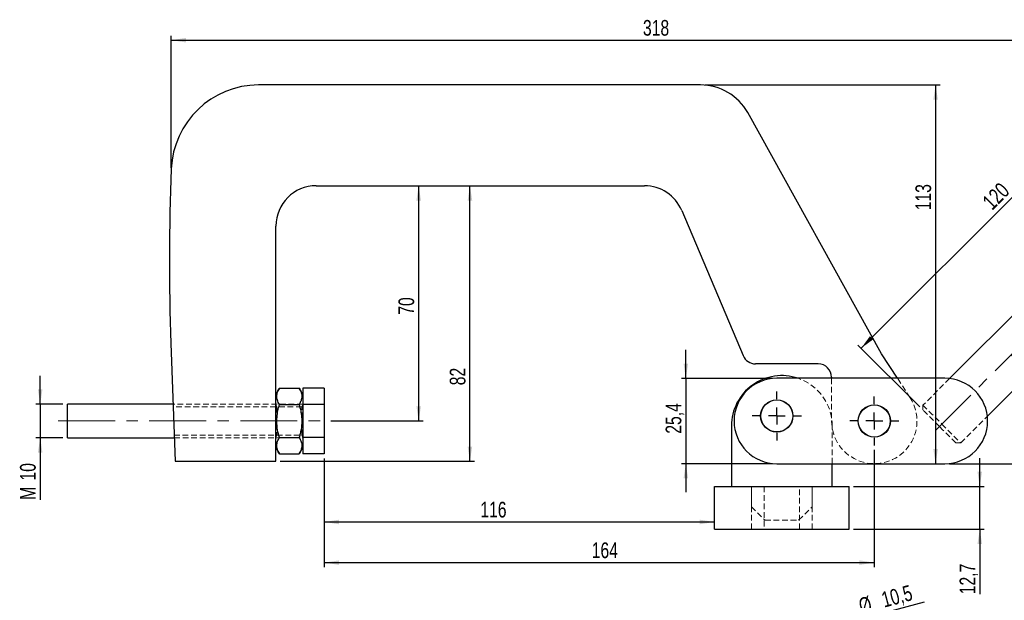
# Model space of a CAD drawing. Header units: millimetres. Extents: x 25 to 397, y 7 to 288.
# Tile 2 of 3: x 38 to 258, y 158 to 288. Entities that reach past the tile are written whole.
import ezdxf

# ---------------------------------------------------------------- set-up
doc = ezdxf.new("R2010")
doc.units = ezdxf.units.MM
doc.linetypes.add('CENTERX2', pattern=[20.32, 12.7, -2.54, 2.54, -2.54])
doc.linetypes.add('HIDDEN', pattern=[1.905, 1.27, -0.635])
doc.layers.add('FORMATO', color=179, linetype='Continuous')
doc.styles.add('SLDTEXTSTYLE0', font='TXT', dxfattribs={"width": 0.75})
doc.dimstyles.new('SLDDIMSTYLE0', dxfattribs={"dimtxt": 3.5, "dimasz": 3.302, "dimexe": 0, "dimexo": 0.0625, "dimgap": 0.875, "dimtad": 1, "dimdec": 0, "dimlfac": 1.333333, "dimrnd": 1e-09, "dimzin": 12, "dimdsep": 46, "dimtxsty": 'SLDTEXTSTYLE0', "dimsah": 1, "dimcen": 0.09, "dimadec": 0, "dimazin": 3, "dimtfac": 1, "dimtdec": 0, "dimtofl": 0, "dimtmove": 0, "dimatfit": 3, "dimfxl": 0, "dimfrac": 2, "dimtolj": 1, "dimtzin": 12, "dimarcsym": 0})
doc.dimstyles.new('SLDDIMSTYLE1', dxfattribs={"dimtxt": 3.5, "dimasz": 3.302, "dimexe": 0, "dimexo": 0.0625, "dimgap": 0.875, "dimtad": 1, "dimdec": 4, "dimlfac": 1.333333, "dimzin": 12, "dimdsep": 46, "dimtxsty": 'SLDTEXTSTYLE0', "dimsah": 1, "dimcen": 0.09, "dimazin": 3, "dimtfac": 1, "dimtofl": 0, "dimtmove": 0, "dimatfit": 3, "dimfxl": 0, "dimfrac": 2, "dimtolj": 1, "dimtzin": 12, "dimarcsym": 0})
doc.dimstyles.new('SLDDIMSTYLE2', dxfattribs={"dimtxt": 3.5, "dimasz": 3.302, "dimexe": 0, "dimexo": 0.0625, "dimgap": 0.875, "dimtad": 1, "dimdec": 3, "dimlfac": 1.333333, "dimrnd": 1e-09, "dimzin": 12, "dimdsep": 46, "dimtxsty": 'SLDTEXTSTYLE0', "dimsah": 1, "dimcen": 0.09, "dimadec": 0, "dimazin": 3, "dimtfac": 1, "dimtdec": 3, "dimtmove": 0, "dimatfit": 0, "dimfxl": 0, "dimfrac": 2, "dimtolj": 1, "dimtzin": 12, "dimarcsym": 0})
doc.dimstyles.new('SLDDIMSTYLE3', dxfattribs={"dimtxt": 3.5, "dimasz": 3.302, "dimexe": 0, "dimexo": 0.0625, "dimgap": 0.875, "dimtad": 1, "dimdec": 0, "dimlfac": 1.333333, "dimrnd": 1e-09, "dimzin": 12, "dimdsep": 46, "dimtxsty": 'SLDTEXTSTYLE0', "dimsah": 1, "dimcen": 0.09, "dimadec": 0, "dimazin": 3, "dimtfac": 1, "dimtofl": 0, "dimtmove": 0, "dimatfit": 3, "dimfxl": 0, "dimfrac": 2, "dimtolj": 1, "dimtzin": 12, "dimarcsym": 0})
doc.dimstyles.new('SLDDIMSTYLE4', dxfattribs={"dimtxt": 3.5, "dimasz": 3.302, "dimexe": 0, "dimexo": 0.0625, "dimgap": 0.875, "dimtad": 1, "dimdec": 3, "dimlfac": 1.333333, "dimrnd": 1e-09, "dimzin": 12, "dimdsep": 46, "dimtxsty": 'SLDTEXTSTYLE0', "dimsah": 1, "dimcen": 0.09, "dimadec": 0, "dimazin": 3, "dimtfac": 1, "dimtdec": 3, "dimtofl": 0, "dimtmove": 0, "dimatfit": 3, "dimfxl": 0, "dimfrac": 2, "dimtolj": 1, "dimtzin": 12, "dimarcsym": 0})
doc.dimstyles.new('SLDDIMSTYLE5', dxfattribs={"dimtxt": 3.5, "dimasz": 3.302, "dimexe": 0, "dimexo": 0.0625, "dimgap": 0.875, "dimtad": 1, "dimdec": 3, "dimlfac": 1.333333, "dimrnd": 1e-09, "dimzin": 12, "dimdsep": 46, "dimtxsty": 'SLDTEXTSTYLE0', "dimblk1": 'NONE', "dimsah": 1, "dimcen": 0, "dimadec": 0, "dimazin": 3, "dimtfac": 1, "dimtdec": 3, "dimtmove": 0, "dimatfit": 3, "dimldrblk": 'NONE', "dimfxl": 0, "dimfrac": 2, "dimtolj": 1, "dimtzin": 12, "dimarcsym": 0})

# ---------------------------------------------------------------- blocks, each defined once
blk = doc.blocks.new('_D')
at = {"layer": 'FORMATO'}
for p, q in [((71.75, 254.51), (71.75, 284.01)), ((310.44, 257.75), (310.44, 284.01)), ((71.75, 283.01), (310.44, 283.01))]:
    blk.add_line(p, q, dxfattribs=at)
for points in [[(71.75, 283.01), (75.05, 282.5), (75.05, 283.52)], [(310.44, 283.01), (307.14, 283.52), (307.14, 282.5)]]:
    blk.add_solid(points, dxfattribs=at)
at = {"layer": 'FORMATO', "insert": (176.98, 287.52), "char_height": 3.5, "attachment_point": 1, "style": 'SLDTEXTSTYLE0'}
blk.add_mtext('318', dxfattribs=at)
blk = doc.blocks.new('_D_1')
at = {"layer": 'FORMATO'}
blk.add_line((245.34, 188.48), (270.16, 188.48), dxfattribs=at)
blk.add_arc((234.82, 188.48), 34.34, 0, 45, dxfattribs=at)
for points in [[(259.1, 212.77), (260.95, 209.98), (261.7, 210.67)], [(269.16, 188.48), (269.51, 191.81), (268.5, 191.76)]]:
    blk.add_solid(points, dxfattribs=at)
at = {"layer": 'FORMATO', "insert": (270.4, 204.49), "char_height": 3.5, "attachment_point": 1, "rotation": 289.0535, "style": 'SLDTEXTSTYLE0'}
blk.add_mtext('45°', dxfattribs=at)
blk = doc.blocks.new('_D_3')
at = {"layer": 'FORMATO'}
for p, q in [((228.59, 191.56), (228.59, 165.4)), ((105.89, 189.65), (105.89, 165.4)), ((105.89, 166.4), (228.59, 166.4))]:
    blk.add_line(p, q, dxfattribs=at)
for points in [[(105.89, 166.4), (109.2, 165.89), (109.2, 166.9)], [(228.59, 166.4), (225.29, 166.9), (225.29, 165.89)]]:
    blk.add_solid(points, dxfattribs=at)
at = {"layer": 'FORMATO', "insert": (165.55, 170.91), "char_height": 3.5, "attachment_point": 1, "style": 'SLDTEXTSTYLE0'}
blk.add_mtext('164', dxfattribs=at)
blk = doc.blocks.new('_D_4')
at = {"layer": 'FORMATO'}
for p, q in [((105.89, 189.65), (105.89, 174.47)), ((105.89, 175.47), (192.97, 175.47))]:
    blk.add_line(p, q, dxfattribs=at)
for points in [[(105.89, 175.47), (109.2, 174.96), (109.2, 175.98)], [(192.97, 175.47), (189.67, 175.98), (189.67, 174.96)]]:
    blk.add_solid(points, dxfattribs=at)
at = {"layer": 'FORMATO', "insert": (140.7, 179.98), "char_height": 3.5, "attachment_point": 1, "style": 'SLDTEXTSTYLE0'}
blk.add_mtext('116', dxfattribs=at)
blk = doc.blocks.new('_D_5')
at = {"layer": 'FORMATO'}
for p, q in [((42.52, 201.76), (42.52, 208.11)), ((47.59, 201.76), (41.52, 201.76)), ((42.52, 201.76), (42.52, 194.26)), ((47.59, 194.26), (41.52, 194.26)), ((42.52, 194.26), (42.52, 180.42))]:
    blk.add_line(p, q, dxfattribs=at)
for points in [[(42.52, 201.76), (43.03, 205.06), (42.01, 205.06)], [(42.52, 194.26), (42.01, 190.96), (43.03, 190.96)]]:
    blk.add_solid(points, dxfattribs=at)
at = {"layer": 'FORMATO', "char_height": 3.5, "attachment_point": 1, "rotation": 90, "style": 'SLDTEXTSTYLE0'}
for s, insert in [('10', (38.01, 184.71)), ('M', (38.01, 180.42))]:
    blk.add_mtext(s, dxfattribs=dict(at, insert=insert))
blk = doc.blocks.new('_D_6')
at = {"layer": 'FORMATO'}
for p, q in [((304.08, 264.11), (321.13, 264.11)), ((320.13, 188.48), (320.13, 264.11)), ((245.34, 188.48), (321.13, 188.48))]:
    blk.add_line(p, q, dxfattribs=at)
for points in [[(320.13, 264.11), (319.62, 260.81), (320.64, 260.81)], [(320.13, 188.48), (320.64, 191.79), (319.62, 191.79)]]:
    blk.add_solid(points, dxfattribs=at)
at = {"layer": 'FORMATO', "insert": (315.62, 220.25), "char_height": 3.5, "attachment_point": 1, "rotation": 90, "style": 'SLDTEXTSTYLE0'}
blk.add_mtext('101', dxfattribs=at)
blk = doc.blocks.new('_D_7')
at = {"layer": 'FORMATO'}
for p, q in [((190.85, 273.01), (243.27, 273.01)), ((242.27, 273.01), (242.27, 188.48))]:
    blk.add_line(p, q, dxfattribs=at)
for points in [[(242.27, 273.01), (241.76, 269.71), (242.78, 269.71)], [(242.27, 188.48), (242.78, 191.79), (241.76, 191.79)]]:
    blk.add_solid(points, dxfattribs=at)
at = {"layer": 'FORMATO', "insert": (237.76, 245.03), "char_height": 3.5, "attachment_point": 1, "rotation": 90, "style": 'SLDTEXTSTYLE0'}
blk.add_mtext('113', dxfattribs=at)
blk = doc.blocks.new('_D_8')
at = {"layer": 'FORMATO'}
for p, q in [((186.55, 207.53), (186.55, 213.88)), ((205.84, 207.53), (185.55, 207.53)), ((186.55, 207.53), (186.55, 188.48)), ((205.84, 188.48), (185.55, 188.48)), ((186.55, 188.48), (186.55, 182.13))]:
    blk.add_line(p, q, dxfattribs=at)
for points in [[(186.55, 207.53), (187.06, 210.84), (186.04, 210.84)], [(186.55, 188.48), (186.04, 185.18), (187.06, 185.18)]]:
    blk.add_solid(points, dxfattribs=at)
at = {"layer": 'FORMATO', "insert": (182.04, 195.17), "char_height": 3.5, "attachment_point": 1, "rotation": 90, "style": 'SLDTEXTSTYLE0'}
blk.add_mtext('25,4', dxfattribs=at)
blk = doc.blocks.new('_D_9')
at = {"layer": 'FORMATO'}
for p, q in [((126.95, 198.01), (126.95, 250.51)), ((107.39, 198.01), (127.95, 198.01))]:
    blk.add_line(p, q, dxfattribs=at)
for points in [[(126.95, 250.51), (126.44, 247.21), (127.46, 247.21)], [(126.95, 198.01), (127.46, 201.31), (126.44, 201.31)]]:
    blk.add_solid(points, dxfattribs=at)
at = {"layer": 'FORMATO', "insert": (122.44, 221.72), "char_height": 3.5, "attachment_point": 1, "rotation": 90, "style": 'SLDTEXTSTYLE0'}
blk.add_mtext('70', dxfattribs=at)
blk = doc.blocks.new('_D_10')
at = {"layer": 'FORMATO'}
for p, q in [((252.12, 183.38), (252.12, 189.73)), ((223.97, 183.38), (253.12, 183.38)), ((252.12, 173.86), (252.12, 183.38)), ((223.97, 173.86), (253.12, 173.86)), ((252.12, 173.86), (252.12, 159.33))]:
    blk.add_line(p, q, dxfattribs=at)
for points in [[(252.12, 183.38), (252.63, 186.69), (251.61, 186.69)], [(252.12, 173.86), (251.61, 170.56), (252.63, 170.56)]]:
    blk.add_solid(points, dxfattribs=at)
at = {"layer": 'FORMATO', "insert": (247.61, 159.33), "char_height": 3.5, "attachment_point": 1, "rotation": 90, "style": 'SLDTEXTSTYLE0'}
blk.add_mtext('12,7', dxfattribs=at)
blk = doc.blocks.new('_D_11')
at = {"layer": 'FORMATO'}
for p, q in [((138.39, 189.01), (138.39, 250.51)), ((96.09, 189.01), (139.39, 189.01))]:
    blk.add_line(p, q, dxfattribs=at)
for points in [[(138.39, 250.51), (137.88, 247.21), (138.9, 247.21)], [(138.39, 189.01), (138.9, 192.31), (137.88, 192.31)]]:
    blk.add_solid(points, dxfattribs=at)
at = {"layer": 'FORMATO', "insert": (133.88, 205.98), "char_height": 3.5, "attachment_point": 1, "rotation": 90, "style": 'SLDTEXTSTYLE0'}
blk.add_mtext('82', dxfattribs=at)
blk = doc.blocks.new('_D_12')
at = {"layer": 'FORMATO'}
for p, q in [((225.66, 214.26), (289.3, 277.89)), ((302.38, 264.82), (288.59, 278.6)), ((238.74, 201.18), (224.95, 214.96))]:
    blk.add_line(p, q, dxfattribs=at)
for points in [[(289.3, 277.89), (286.6, 275.92), (287.32, 275.2)], [(225.66, 214.26), (228.35, 216.23), (227.63, 216.95)]]:
    blk.add_solid(points, dxfattribs=at)
at = {"layer": 'FORMATO', "insert": (252.4, 247.37), "char_height": 3.5, "attachment_point": 1, "rotation": 45, "style": 'SLDTEXTSTYLE0'}
blk.add_mtext('120', dxfattribs=at)
blk = doc.blocks.new('SW_CENTERMARKSYMBOL_0')
at = {"layer": 'FORMATO', "color": 0}
for p, q in [((0, 3.75), (0, 5.475)), ((-3.75, 0), (-5.475, 0)), ((0, 0), (-1.875, 0)), ((0, 0), (0, 1.875)), ((0, 0), (0, -1.875)), ((0, 0), (1.875, 0)), ((3.75, 0), (5.475, 0)), ((0, -3.75), (0, -5.475))]:
    blk.add_line(p, q, dxfattribs=at)
blk = doc.blocks.new('SW_CENTERMARKSYMBOL_1')
at = {"layer": 'FORMATO', "color": 0}
for p, q in [((0, 3.75), (0, 5.44875)), ((-3.75, 0), (-5.44875, 0)), ((0, 0), (-1.875, 0)), ((0, 0), (0, 1.875)), ((0, 0), (0, -1.875)), ((0, 0), (1.875, 0)), ((3.75, 0), (5.44875, 0)), ((0, -3.75), (0, -5.44875))]:
    blk.add_line(p, q, dxfattribs=at)
blk = doc.blocks.new('_D_16')
at = {"layer": 'FORMATO'}
for q in [(239.8, 157.66), (204.17, 148.12)]:
    blk.add_line((211.77, 150.15), q, dxfattribs=at)
blk.add_solid([(211.77, 150.15), (215.09, 150.52), (214.83, 151.5)], dxfattribs=at)
at = {"layer": 'FORMATO', "char_height": 3.5, "attachment_point": 1, "rotation": 15, "style": 'SLDTEXTSTYLE0'}
for s, insert in [('10,5', (229.88, 159.72)), ('%%c', (224.8, 158.3))]:
    blk.add_mtext(s, dxfattribs=dict(at, insert=insert))
blk = doc.blocks.new('_NONE')

msp = doc.modelspace()

# ---------------------------------------------------------------- linework, layer by layer
at = {"color": 7, "linetype": 'Continuous', "lineweight": 25}
for p, q in [((189.854977, 273.009278), (91.246977, 273.009278)), ((230.205442, 213.009276), (200.34848, 266.830479)), ((302.023958, 264.108294), (245.392094, 207.476429)), ((253.811083, 199.057439), (310.442948, 255.689304)), ((104.093931, 250.509277), (177.333274, 250.509277)), ((185.623292, 245.012933), (199.325801, 212.591391)), ((95.093935, 198.75781), (95.093935, 241.509275)), ((71.675658, 215.30531), (72.593934, 189.009276)), ((233.763536, 207.534276), (230.205442, 213.009276)), ((216.068932, 210.759277), (202.089142, 210.759277)), ((244.343932, 207.534276), (206.843931, 207.534276)), ((219.068931, 207.759277), (219.068931, 207.534276)), ((95.879834, 205.370492), (95.093935, 204.009277)), ((95.879834, 205.370492), (100.308038, 205.370492)), ((101.093936, 204.009277), (100.308038, 205.370492)), ((105.893928, 205.370492), (101.093936, 205.370492)), ((101.093936, 205.370492), (101.093936, 201.689884)), ((105.893928, 205.370492), (105.893928, 201.689884)), ((72.148688, 201.759276), (48.59393, 201.759276)), ((48.59393, 198.009276), (48.59393, 201.759276)), ((95.879834, 201.689884), (100.308038, 201.689884)), ((105.893928, 201.689884), (101.093936, 201.689884)), ((101.093936, 201.689884), (101.093936, 194.328669)), ((105.893928, 201.689884), (105.893928, 194.328669)), ((48.59393, 194.259276), (48.59393, 198.009276)), ((95.093935, 197.260743), (95.093935, 198.75781)), ((95.093935, 189.009276), (95.093935, 197.260743)), ((196.718932, 196.884276), (196.718932, 183.384276)), ((48.59393, 194.259276), (72.410594, 194.259276)), ((95.879834, 194.328669), (100.308038, 194.328669)), ((105.893928, 194.328669), (101.093936, 194.328669)), ((101.093936, 194.328669), (101.093936, 190.648061)), ((105.893928, 194.328669), (105.893928, 190.648061)), ((95.093935, 192.009276), (95.879834, 190.648061)), ((100.308038, 190.648061), (101.093936, 192.009276)), ((72.593934, 189.009276), (95.093935, 189.009276)), ((95.879834, 190.648061), (100.308038, 190.648061)), ((105.893928, 190.648061), (101.093936, 190.648061)), ((206.843931, 188.484277), (244.343932, 188.484277)), ((219.218931, 183.384276), (219.218931, 188.484277)), ((192.968932, 173.859276), (192.968932, 183.384276)), ((192.968932, 183.384276), (222.968931, 183.384276)), ((222.968931, 173.859276), (222.968931, 183.384276)), ((192.968932, 173.859276), (222.968931, 173.859276))]:
    msp.add_line(p, q, dxfattribs=at)
at = {"color": 7, "linetype": 'HIDDEN', "lineweight": 18}
for p, q in [((219.068931, 207.534276), (219.068931, 198.009276)), ((236.580545, 203.199617), (233.763536, 207.534276)), ((245.392094, 207.476429), (239.445007, 201.529342)), ((101.093936, 201.759276), (72.148688, 201.759276)), ((95.093935, 201.196777), (72.168335, 201.196777)), ((95.316212, 201.196777), (95.093935, 201.514223)), ((95.316212, 201.196777), (95.316212, 194.821776)), ((100.871648, 201.196777), (95.316212, 201.196777)), ((101.093936, 201.514223), (100.871648, 201.196777)), ((100.871648, 194.821776), (100.871648, 201.196777)), ((239.445007, 201.529342), (239.445007, 200.468682)), ((247.863997, 193.110352), (253.811083, 199.057439)), ((219.218931, 188.484277), (219.218931, 196.884276)), ((72.390958, 194.821776), (95.093935, 194.821776)), ((72.410594, 194.259276), (101.093936, 194.259276)), ((95.093935, 194.50433), (95.316212, 194.821776)), ((95.316212, 194.821776), (100.871648, 194.821776)), ((100.871648, 194.821776), (101.093936, 194.50433)), ((246.803337, 193.110352), (247.863997, 193.110352)), ((201.181432, 173.859276), (201.181432, 183.384276)), ((201.218932, 183.384276), (201.218932, 178.884277)), ((204.031431, 183.384276), (204.031431, 173.859276)), ((211.906432, 173.859276), (211.906432, 183.384276)), ((214.718932, 178.884277), (214.718932, 183.384276)), ((214.756432, 173.859276), (214.756432, 183.384276)), ((201.218932, 178.884277), (204.218931, 175.884276)), ((211.718931, 175.884276), (214.718932, 178.884277)), ((204.218931, 175.884276), (211.718931, 175.884276))]:
    msp.add_line(p, q, dxfattribs=at)
at = {"color": 7, "linetype": 'HIDDEN', "lineweight": 18, "flags": 128}
for points in [[(239.445007, 201.529342), (239.462964, 201.511385), (239.605702, 201.368648), (239.886317, 201.088033), (240.295253, 200.679097), (240.818584, 200.155766), (241.438489, 199.535861), (242.133857, 198.840492), (242.88101, 198.09334), (243.654502, 197.319847)], [(243.124172, 196.789517), (242.406403, 197.507287), (241.716216, 198.197473), (241.080137, 198.833552), (240.52261, 199.39108), (240.065058, 199.848631), (239.725067, 200.188622), (239.515701, 200.397988), (239.445007, 200.468682)], [(246.803337, 193.110352), (246.732643, 193.181046), (246.523277, 193.390412), (246.183286, 193.730403), (245.725735, 194.187955), (245.168207, 194.745483), (244.532128, 195.381562), (243.841942, 196.071748), (243.124172, 196.789517)], [(243.654502, 197.319847), (244.427995, 196.546355), (245.175147, 195.799202), (245.870517, 195.103834), (246.490421, 194.483929), (247.013752, 193.960598), (247.422687, 193.551662), (247.703302, 193.271047), (247.84604, 193.128309), (247.863997, 193.110352)]]:
    msp.add_lwpolyline(points, dxfattribs=at)
at = {"color": 7, "linetype": 'Continuous', "lineweight": 25}
for centre, radius in [((206.843931, 199.134276), 3.6), ((206.843931, 199.134276), 3.57375), ((228.593931, 198.009276), 3.6), ((228.593931, 198.009276), 3.57375)]:
    msp.add_circle(centre, radius, dxfattribs=at)
for centre, radius, start, end in [((91.246972, 253.509276), 19.5, 90, 177.74592853), ((189.854977, 261.009276), 12, 29.01903762, 90), ((596.355838, 233.627546), 525, 177.74592853, 182), ((104.093931, 241.509276), 9, 90, 180), ((177.333277, 241.509276), 9, 22.91066402, 90), ((202.089141, 213.759276), 3, 202.91066402, 270), ((216.068931, 207.759276), 3, 0, 90), ((207.968931, 196.884276), 11.25, 71.20309496, 180), ((206.843931, 198.009276), 9.525, 90, 270), ((244.343931, 198.009276), 9.525, 270, 90)]:
    msp.add_arc(centre, radius, start, end, dxfattribs=at)
at = {"color": 7, "linetype": 'HIDDEN', "lineweight": 18}
for centre, radius, start, end in [((207.968931, 196.884276), 11.25, 0, 71.20309496), ((228.593931, 198.009276), 9.525, 180, 33.01903696)]:
    msp.add_arc(centre, radius, start, end, dxfattribs=at)
at = {"color": 7, "linetype": 'Continuous', "lineweight": 25}
for points, knots in [([(95.879834, 201.689884), (95.715374, 202.009335), (95.382888, 202.655164), (95.261265, 203.612044), (95.439779, 204.526761), (95.732255, 205.087535), (95.879834, 205.370492)], [0, 0, 0, 0, 0.2646049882, 0.5349476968, 0.7653429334, 1, 1, 1, 1]), ([(100.308038, 205.370492), (100.472493, 205.051041), (100.804969, 204.405212), (100.926597, 203.448332), (100.748079, 202.533617), (100.455611, 201.972841), (100.308038, 201.689884)], [0, 0, 0, 0, 0.2646047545, 0.5349476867, 0.7653430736, 1, 1, 1, 1]), ([(95.879834, 194.328669), (95.806462, 194.595803), (95.567238, 195.466779), (95.307184, 196.993912), (95.277569, 199.221531), (95.655043, 200.76859), (95.879834, 201.689884)], [0, 0, 0, 0, 0.1113116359, 0.3629254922, 0.6206139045, 1, 1, 1, 1]), ([(100.308038, 201.689884), (100.53284, 200.76859), (100.906525, 199.237141), (100.882369, 197.010216), (100.624848, 195.482205), (100.381403, 194.595799), (100.308038, 194.328669)], [0, 0, 0, 0, 0.3793842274, 0.6306425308, 0.8886892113, 1, 1, 1, 1]), ([(95.879834, 190.648061), (95.715374, 190.967511), (95.382888, 191.61334), (95.261265, 192.570221), (95.439779, 193.484937), (95.732255, 194.045711), (95.879834, 194.328669)], [0, 0, 0, 0, 0.26460490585, 0.53494765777, 0.76534289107, 1, 1, 1, 1]), ([(100.308038, 194.328669), (100.472493, 194.009218), (100.804969, 193.363388), (100.926597, 192.406508), (100.748079, 191.491793), (100.455611, 190.931018), (100.308038, 190.648061)], [0, 0, 0, 0, 0.2646048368, 0.5349477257, 0.765343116, 1, 1, 1, 1])]:
    msp.add_open_spline(points, degree=3, knots=knots, dxfattribs=at)
at = {"layer": 'FORMATO', "linetype": 'CENTERX2', "lineweight": 18}
for p, q in [((307.605567, 261.270912), (242.240289, 195.905634)), ((46.530654, 198.009276), (106.390509, 198.009276))]:
    msp.add_line(p, q, dxfattribs=at)

# ---------------------------------------------------------------- block references
at = {"layer": 'FORMATO'}
for name, p in [('SW_CENTERMARKSYMBOL_0', (206.843931, 199.134276)), ('SW_CENTERMARKSYMBOL_1', (228.593931, 198.009276))]:
    msp.add_blockref(name, p, dxfattribs=at)

# ---------------------------------------------------------------- dimensions: what is measured, and where the dimension line sits
for base, p1, p2, dimstyle, picture, middle in [((310.442948, 283.009276), (71.746972, 253.509276), (310.442948, 256.749963), 'SLDDIMSTYLE0', '_D', (180.855818, 283.009276)), ((228.593931, 166.396193), (105.893931, 190.64806), (228.593931, 192.560526), 'SLDDIMSTYLE3', '_D_3', (169.428461, 166.396193)), ((192.968931, 175.472077), (105.893931, 190.64806), (192.968931, 173.859276), 'SLDDIMSTYLE0', '_D_4', (144.58324, 175.472077))]:
    dim = msp.add_linear_dim(base=base, p1=p1, p2=p2, dimstyle=dimstyle, dxfattribs=at)
    dim.commit()
    dim.dimension.update_dxf_attribs({"geometry": picture, "text_midpoint": middle, "dimtype": 160})
for base, p1, p2, angle, dimstyle, picture, middle in [((289.298257, 277.894653), (239.445007, 200.468682), (303.084618, 264.108292), 45, 'SLDDIMSTYLE4', '_D_12', (258.328296, 246.924691)), ((242.270179, 188.484276), (189.854977, 273.009276), (244.343931, 188.484276), 90, 'SLDDIMSTYLE0', '_D_7', (242.270179, 248.910218)), ((320.131379, 264.108292), (244.343931, 188.484276), (303.084618, 264.108292), 90, 'SLDDIMSTYLE3', '_D_6', (320.131379, 224.132656)), ((138.388998, 250.509276), (95.093931, 189.009276), (104.093931, 250.509276), 90, 'SLDDIMSTYLE4', '_D_11', (138.388998, 208.568528)), ((126.947016, 250.509276), (106.390509, 198.009276), (104.093931, 250.509276), 90, 'SLDDIMSTYLE0', '_D_9', (126.947016, 224.306637)), ((186.547444, 188.484276), (206.843931, 207.534276), (206.843931, 188.484276), 90, 'SLDDIMSTYLE2', '_D_8', (186.547444, 199.695335)), ((252.11813, 183.384276), (222.968931, 173.859276), (222.968931, 183.384276), 90, 'SLDDIMSTYLE2', '_D_10', (252.11813, 163.859276))]:
    dim = msp.add_linear_dim(base=base, p1=p1, p2=p2, angle=angle, dimstyle=dimstyle, dxfattribs=at)
    dim.commit()
    dim.dimension.update_dxf_attribs({"geometry": picture, "text_midpoint": middle, "dimtype": 160})
dim = msp.add_angular_dim_2l(base=(266.54708, 201.626506), line1=((206.843931, 188.484276), (244.343931, 188.484276)), line2=((242.240289, 195.905634), (307.605567, 261.270912)), dimstyle='SLDDIMSTYLE1', dxfattribs=at)
dim.commit()
dim.dimension.update_dxf_attribs({"geometry": '_D_1', "text_midpoint": (267.279766, 199.695335), "dimtype": 162})
dim = msp.add_linear_dim(base=(42.519484, 194.259276), p1=(48.593931, 201.759276), p2=(48.593931, 194.259276), angle=90, text='M<>', dimstyle='SLDDIMSTYLE2', dxfattribs=at)
dim.commit()
dim.dimension.update_dxf_attribs({"geometry": '_D_5', "text_midpoint": (42.519484, 185.151333), "dimtype": 160})
dim = msp.add_diameter_dim_2p(p1=(204.165599, 148.115205), p2=(211.772264, 150.153405), dimstyle='SLDDIMSTYLE5', dxfattribs=at)
dim.commit()
dim.dimension.update_dxf_attribs({"geometry": '_D_16', "text_midpoint": (233.025892, 155.848304), "dimtype": 163})

doc.saveas('drawing.dxf')
